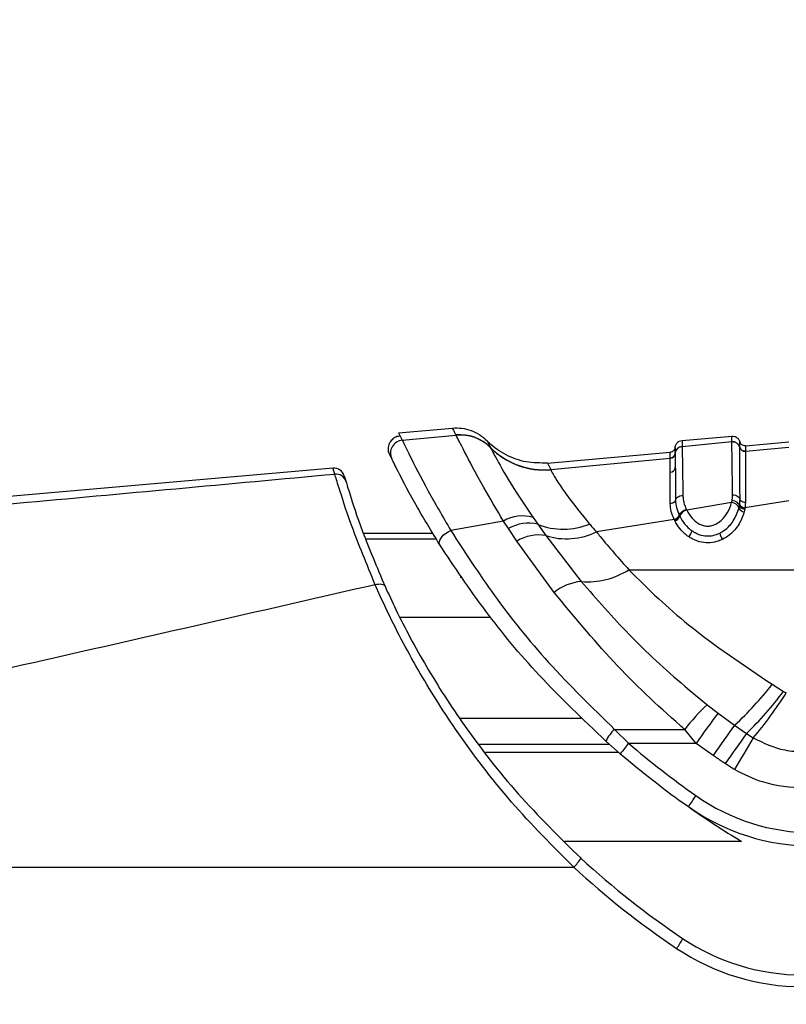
# Model space of a CAD drawing. Header units: millimetres. Extents: x 20 to 26059, y 28 to 17777.
# Tile 21 of 90: x 8839 to 8911, y 6015 to 6106. Entities that reach past the tile are written whole.
import ezdxf

# ---------------------------------------------------------------- set-up
doc = ezdxf.new("R2010")
doc.units = ezdxf.units.MM
doc.header["$LTSCALE"] = 2
doc.layers.add('COMPONENT_GEOMETRY', color=7, linetype='Continuous')
doc.styles.add('SLDTEXTSTYLE0', font='TXT', dxfattribs={"width": 0.75})
doc.dimstyles.new('SLDDIMSTYLE0', dxfattribs={"dimtxt": 150, "dimasz": 6.604, "dimexe": 0, "dimexo": 0.0625, "dimgap": 37.5, "dimtad": 0, "dimtih": 1, "dimtoh": 1, "dimdec": 0, "dimrnd": 1e-09, "dimzin": 12, "dimdsep": 46, "dimtxsty": 'SLDTEXTSTYLE0', "dimsah": 1, "dimcen": 0.09, "dimadec": 0, "dimazin": 3, "dimtfac": 1, "dimtdec": 0, "dimtofl": 0, "dimtmove": 0, "dimatfit": 3, "dimfxl": 1, "dimfrac": 2, "dimtolj": 1, "dimtzin": 12, "dimarcsym": 0})

# ---------------------------------------------------------------- blocks, each defined once
blk = doc.blocks.new('_D_2')
at = {"layer": 'COMPONENT_GEOMETRY', "color": 7}
for p, q in [((8972.989, 8122.062), (929.66, 8122.062)), ((936.01, 8122.062), (936.01, 5448.072)), ((635.906, 5417.604), (590.203, 5417.604)), ((590.203, 5417.604), (590.203, 5179.479)), ((1236.115, 5417.604), (1281.818, 5417.604)), ((1281.818, 5417.604), (1281.818, 5179.479)), ((590.203, 5179.479), (635.906, 5179.479)), ((1281.818, 5179.479), (1236.115, 5179.479)), ((936.01, 2281.062), (936.01, 4955.052)), ((8897.92, 2281.062), (929.66, 2281.062))]:
    blk.add_line(p, q, dxfattribs=at)
for points in [[(936.01, 8122.062), (934.994, 8115.458), (937.026, 8115.458)], [(936.01, 2281.062), (937.026, 2287.666), (934.994, 2287.666)]]:
    blk.add_solid(points, dxfattribs=at)
at = {"layer": 'COMPONENT_GEOMETRY', "color": 7, "char_height": 150, "attachment_point": 1, "style": 'SLDTEXTSTYLE0'}
for s, insert in [('9\'6.98"', (635.906, 5372.839)), ('2921mm', (526.844, 5148.412))]:
    blk.add_mtext(s, dxfattribs=dict(at, insert=insert))

msp = doc.modelspace()

# ---------------------------------------------------------------- linework, layer by layer
at = {"color": 7, "linetype": 'Continuous', "lineweight": 25}
for p, q in [((8874.584, 6067.819), (8879.577, 6068.256)), ((8874.584, 6067.819), (8874.92, 6067.121)), ((8874.92, 6067.121), (8879.911, 6067.589)), ((8879.907, 6067.599), (8879.896, 6067.62)), ((8879.911, 6067.589), (8879.907, 6067.599)), ((8900.86, 6067.106), (8905.466, 6067.509)), ((8900.861, 6066.556), (8905.466, 6066.991)), ((8905.466, 6066.991), (8905.466, 6066.997)), ((8906.732, 6066.616), (8910.769, 6066.969)), ((8873.947, 6065.402), (8873.632, 6066.053)), ((8883.094, 6066.452), (8883.105, 6066.43)), ((8883.105, 6066.43), (8883.111, 6066.419)), ((8888.379, 6065.01), (8899.769, 6066.007)), ((8900.224, 6065.917), (8900.224, 6065.912)), ((8900.224, 6065.912), (8900.224, 6065.908)), ((8900.861, 6066.556), (8900.861, 6066.551)), ((8906.204, 6066.472), (8906.204, 6066.477)), ((8906.732, 6066.109), (8910.769, 6066.491)), ((8906.732, 6066.109), (8906.732, 6066.106)), ((8906.732, 6066.106), (8906.732, 6066.1)), ((8888.691, 6064.408), (8899.769, 6065.451)), ((8899.769, 6065.455), (8899.769, 6065.46)), ((8899.769, 6065.451), (8899.769, 6065.455)), ((8868.498, 6064.531), (8808.723, 6059.301)), ((8888.691, 6064.408), (8888.696, 6064.39)), ((8869.545, 6063.813), (8869.703, 6063.279)), ((8905.46, 6061.333), (8901.294, 6060.639)), ((8905.46, 6061.333), (8905.5, 6061.525)), ((8910.767, 6061.509), (8906.694, 6060.846)), ((8901.264, 6060.701), (8901.294, 6060.639)), ((8906.14, 6060.842), (8906.185, 6061.054)), ((8906.185, 6061.054), (8906.204, 6061.17)), ((8906.674, 6060.72), (8906.625, 6060.494)), ((8906.694, 6060.846), (8906.674, 6060.72)), ((8884.31, 6059.627), (8879.414, 6058.758)), ((8884.773, 6058.93), (8884.31, 6059.627)), ((8887.043, 6059.964), (8887.487, 6059.328)), ((8900.13, 6059.779), (8892.936, 6058.612)), ((8900.186, 6059.663), (8900.149, 6059.738)), ((8900.596, 6060.175), (8900.614, 6060.137)), ((8900.614, 6060.137), (8900.648, 6060.067)), ((8877.746, 6058.473), (8871.314, 6058.473)), ((8885.55, 6057.767), (8884.773, 6058.93)), ((8887.487, 6059.328), (8888.236, 6058.27)), ((8889.001, 6053.005), (8885.55, 6057.767)), ((8888.236, 6058.27), (8891.52, 6054.017)), ((8895.929, 6055.106), (8951.429, 6055.106)), ((8909.218, 6044.476), (8910.279, 6043.819)), ((8910.279, 6043.819), (8910.527, 6043.679)), ((8903.196, 6042.582), (8904.207, 6041.803)), ((8904.207, 6041.803), (8905.735, 6040.687)), ((8894.607, 6040.295), (8901.108, 6040.295)), ((8895.918, 6038.992), (8894.607, 6040.295)), ((8902.156, 6038.992), (8901.108, 6040.295)), ((8905.735, 6040.687), (8906.829, 6039.905)), ((8906.829, 6039.905), (8907.467, 6039.494)), ((8893.807, 6039.202), (8895.137, 6038.039)), ((8902.156, 6038.992), (8895.918, 6038.992)), ((8903.745, 6037.88), (8902.156, 6038.992)), ((8812.686, 6027.504), (8890.813, 6027.504))]:
    msp.add_line(p, q, dxfattribs=at)
at = {"color": 8, "linetype": 'Continuous', "lineweight": 25}
for p, q in [((8878.065, 6057.953), (8871.526, 6057.953)), ((8880.288, 6054.413), (8880.473, 6054.425)), ((8883.122, 6050.667), (8874.728, 6050.667)), ((8880.25, 6041.335), (8891.504, 6041.335)), ((8894.174, 6038.877), (8882.087, 6038.877)), ((8882.646, 6038.165), (8894.99, 6038.165)), ((8906.371, 6029.899), (8889.97, 6029.899))]:
    msp.add_line(p, q, dxfattribs=at)
at = {"color": 7, "linetype": 'Continuous', "lineweight": 25, "flags": 128}
for points in [[(8878.399, 6057.42), (8878.349, 6057.56), (8878.359, 6057.729), (8878.427, 6057.915), (8878.549, 6058.11), (8878.72, 6058.302), (8878.929, 6058.48), (8879.164, 6058.635), (8879.414, 6058.758)], [(8872.406, 6053.716), (8872.562, 6053.756), (8872.714, 6053.78), (8872.857, 6053.786), (8872.987, 6053.775), (8873.102, 6053.746), (8873.196, 6053.701), (8873.269, 6053.641), (8873.318, 6053.567)]]:
    msp.add_lwpolyline(points, dxfattribs=at)
at = {"color": 7, "linetype": 'Continuous', "lineweight": 25}
for centre, radius, start, end in [((8880.257, 6063.646), 3.991, 44.69421, 95.18948), ((8880.267, 6063.622), 3.993, 44.68381, 95.17525), ((8880.271, 6063.611), 3.994, 44.66992, 95.16604), ((8875.025, 6065.927), 1.199, 95.03283, 205.91581), ((8905.527, 6066.294), 0.7, 14.66167, 95.03252), ((8888.06, 6071.365), 6.985, 224.69035, 275.18056), ((8888.064, 6071.34), 6.979, 224.71711, 275.19429), ((8899.726, 6065.958), 0.499, 274.90819, 355.31535), ((8899.726, 6065.949), 0.499, 274.9187, 355.2964), ((8900.921, 6065.86), 0.699, 94.90808, 175.31527), ((8906.688, 6066.607), 0.5, 194.67931, 275.02523), ((8906.688, 6066.598), 0.5, 194.67965, 275.01024), ((8868.585, 6063.535), 1, 16.18872, 94.99356), ((8868.747, 6062.993), 0.998, 16.6601, 95.1342), ((8899.758, 6064.656), 0.486, 271.13995, 350.90511), ((8905.418, 6060.558), 0.776, 21.50873, 86.82897), ((8901.489, 6059.767), 0.893, 102.56828, 160.32802), ((8906.655, 6061.048), 0.555, 201.75305, 266.87732), ((8906.688, 6061.369), 0.523, 202.33913, 270.72587), ((8886.078, 6056.54), 3.557, 74.2571, 119.80864), ((8886.623, 6055.773), 3.659, 76.3444, 120.36454), ((8900.009, 6060.394), 0.627, 281.10425, 339.51459), ((8900.046, 6060.289), 0.641, 282.55603, 339.81029), ((8889.863, 6065.124), 6.264, 247.70757, 292.79537), ((8890.154, 6064.372), 6.396, 252.55159, 295.78487), ((8900.786, 6058.958), 1.026, 310.76013, 346.84113), ((8905.626, 6058.739), 1.294, 190.28781, 218.83691), ((8887.55, 6054.509), 3.823, 79.66031, 121.53828), ((8892.109, 6061.099), 7.107, 265.25207, 302.51439), ((8891.95, 6049.303), 4.733, 95.2132, 128.5436), ((8886.38, 6061.974), 28.771, 312.27922, 322.5418), ((8883.326, 6064.095), 33.728, 314.17415, 323.04609), ((8877.81, 6064.388), 38.72, 319.99104, 327.66726), ((8916.021, 6028.779), 18.842, 132.8961, 142.32332), ((8987.868, 5978.615), 104.842, 142.93684, 144.83838), ((8896.789, 6037.861), 3.269, 131.87877, 155.78938), ((8994.092, 5975.942), 109.54, 143.76691, 145.56695), ((8996.916, 5974.195), 111.505, 143.89255, 145.64853), ((9014.389, 5973.651), 125.569, 148.37482, 149.93057), ((8906.121, 6029.842), 13.705, 138.11312, 143.26586), ((8950.794, 6103.069), 84.364, 229.4226, 234.78286), ((8950.794, 6103.027), 85.564, 229.4226, 234.78286), ((8914.617, 6024.957), 15.493, 143.62059, 148.18715), ((8912.985, 6049.505), 18.8, 234.78286, 270), ((8912.985, 6049.463), 20, 234.78286, 270), ((8950.794, 6103.027), 85.564, 234.78286, 238.72231), ((8887.892, 6030.581), 4.242, 313.51603, 328.04308), ((8944.26, 6085.504), 77.8, 227.29198, 236.14497), ((8944.26, 6085.408), 78.8, 227.29198, 236.14497), ((8896.211, 6023.095), 5.197, 323.01487, 334.95769), ((8912.06, 6037.504), 20, 236.14497, 270), ((8912.06, 6037.408), 21, 236.14497, 270)]:
    msp.add_arc(centre, radius, start, end, dxfattribs=at)
for points in [[(8879.577, 6068.256), (8879.871, 6068.263), (8880.46, 6068.277), (8881.319, 6068.05), (8882.12, 6067.665), (8882.558, 6067.272), (8882.778, 6067.075)], [(8906.732, 6066.616), (8906.673, 6066.617), (8906.555, 6066.619), (8906.395, 6066.698), (8906.266, 6066.823), (8906.225, 6066.933), (8906.204, 6066.988)], [(8900.224, 6066.465), (8900.213, 6066.407), (8900.192, 6066.291), (8900.087, 6066.146), (8899.942, 6066.04), (8899.827, 6066.018), (8899.769, 6066.007)], [(8900.224, 6065.912), (8900.213, 6065.854), (8900.192, 6065.739), (8900.087, 6065.594), (8899.942, 6065.488), (8899.827, 6065.466), (8899.769, 6065.455)], [(8906.732, 6066.106), (8906.673, 6066.107), (8906.555, 6066.108), (8906.394, 6066.188), (8906.266, 6066.312), (8906.225, 6066.422), (8906.204, 6066.477)], [(8900.254, 6061.566), (8900.239, 6061.523), (8900.209, 6061.437), (8900.094, 6061.333), (8899.943, 6061.261), (8899.826, 6061.251), (8899.767, 6061.245)], [(8906.733, 6061.343), (8906.675, 6061.347), (8906.557, 6061.355), (8906.404, 6061.421), (8906.286, 6061.518), (8906.254, 6061.599), (8906.238, 6061.64)], [(8906.674, 6060.72), (8906.616, 6060.73), (8906.5, 6060.749), (8906.348, 6060.828), (8906.232, 6060.932), (8906.201, 6061.013), (8906.185, 6061.054)], [(8900.149, 6059.738), (8900.204, 6059.757), (8900.314, 6059.793), (8900.459, 6059.893), (8900.569, 6060.012), (8900.599, 6060.095), (8900.614, 6060.137)]]:
    msp.add_open_spline(points, degree=3, dxfattribs=at)
for points, knots in [([(8879.896, 6067.62), (8879.776, 6067.859), (8879.599, 6068.21), (8879.582, 6068.245), (8879.577, 6068.256)], [0, 0, 0, 0, 0.67875, 1, 1, 1, 1]), ([(8884.31, 6059.627), (8883.67, 6060.699), (8882.121, 6063.291), (8880.489, 6066.452), (8880.105, 6067.208), (8879.911, 6067.589)], [0, 0, 0, 0, 0.2590572, 0.6263993, 1, 1, 1, 1]), ([(8874.626, 6067.483), (8874.594, 6067.482), (8874.417, 6067.477), (8874.124, 6067.321), (8873.834, 6067.05), (8873.671, 6066.742), (8873.606, 6066.466), (8873.599, 6066.238), (8873.624, 6066.107), (8873.634, 6066.054)], [0, 0, 0, 0, 0.049094, 0.270946, 0.483401, 0.653398, 0.796551, 0.916627, 1, 1, 1, 1]), ([(8874.92, 6067.121), (8875.102, 6066.751), (8875.464, 6066.011), (8877.06, 6062.811), (8878.681, 6060.021), (8879.414, 6058.758)], [0, 0, 0, 0, 0.3541768, 0.7078485, 1, 1, 1, 1]), ([(8882.778, 6067.075), (8882.816, 6066.999), (8882.86, 6066.909), (8883.065, 6066.509), (8883.094, 6066.452)], [0, 0, 0, 0, 0.858734, 1, 1, 1, 1]), ([(8888.379, 6065.01), (8887.718, 6065.007), (8886.398, 6064.999), (8884.515, 6065.689), (8883.359, 6066.497), (8882.836, 6067.018), (8882.778, 6067.075)], [0, 0, 0, 0, 0.320009, 0.640018, 0.960026, 1, 1, 1, 1]), ([(8900.224, 6066.465), (8900.231, 6066.517), (8900.253, 6066.66), (8900.372, 6066.869), (8900.589, 6067.051), (8900.77, 6067.088), (8900.86, 6067.106)], [0, 0, 0, 0, 0.161092, 0.440728, 0.720364, 1, 1, 1, 1]), ([(8900.86, 6067.106), (8900.86, 6067.1), (8900.861, 6067.088), (8900.861, 6066.979), (8900.861, 6066.805), (8900.861, 6066.634), (8900.861, 6066.556)], [0, 0, 0, 0, 0.233156, 0.502001, 0.771362, 1, 1, 1, 1]), ([(8905.466, 6066.997), (8905.466, 6067.068), (8905.466, 6067.227), (8905.466, 6067.393), (8905.466, 6067.493), (8905.466, 6067.504), (8905.466, 6067.509)], [0, 0, 0, 0, 0.221771, 0.500316, 0.779385, 1, 1, 1, 1]), ([(8905.466, 6067.509), (8905.558, 6067.507), (8905.743, 6067.502), (8905.988, 6067.36), (8906.142, 6067.175), (8906.188, 6067.038), (8906.204, 6066.988)], [0, 0, 0, 0, 0.279636, 0.559272, 0.838908, 1, 1, 1, 1]), ([(8905.466, 6066.997), (8905.558, 6066.994), (8905.743, 6066.989), (8905.988, 6066.848), (8906.142, 6066.663), (8906.188, 6066.527), (8906.204, 6066.477)], [0, 0, 0, 0, 0.279624, 0.559249, 0.838873, 1, 1, 1, 1]), ([(8905.544, 6062.06), (8905.534, 6062.961), (8905.51, 6065.159), (8905.484, 6066.624), (8905.47, 6066.917), (8905.466, 6066.991)], [0, 0, 0, 0, 0.341408, 0.83284, 1, 1, 1, 1]), ([(8906.204, 6066.481), (8906.204, 6066.582), (8906.204, 6066.734), (8906.204, 6066.933), (8906.204, 6066.965), (8906.204, 6066.988)], [0, 0, 0, 0, 0.3311636, 0.4985379, 1, 1, 1, 1]), ([(8883.111, 6066.419), (8883.284, 6066.08), (8883.631, 6065.403), (8885.142, 6062.778), (8886.525, 6060.731), (8887.043, 6059.964)], [0, 0, 0, 0, 0.385563, 0.769776, 1, 1, 1, 1]), ([(8899.769, 6065.46), (8899.769, 6065.571), (8899.769, 6065.735), (8899.769, 6065.948), (8899.769, 6065.981), (8899.769, 6066.007)], [0, 0, 0, 0, 0.337097, 0.498227, 1, 1, 1, 1]), ([(8900.224, 6065.912), (8900.232, 6065.964), (8900.253, 6066.106), (8900.373, 6066.315), (8900.59, 6066.496), (8900.77, 6066.532), (8900.861, 6066.551)], [0, 0, 0, 0, 0.161049, 0.440699, 0.72035, 1, 1, 1, 1]), ([(8900.224, 6066.465), (8900.224, 6066.439), (8900.224, 6066.406), (8900.224, 6066.192), (8900.224, 6066.028), (8900.224, 6065.917)], [0, 0, 0, 0, 0.501772, 0.662903, 1, 1, 1, 1]), ([(8900.224, 6065.908), (8900.225, 6065.87), (8900.227, 6065.783), (8900.231, 6065.459), (8900.235, 6065.027), (8900.237, 6064.652), (8900.238, 6064.58)], [0, 0, 0, 0, 0.210941, 0.475438, 0.899348, 1, 1, 1, 1]), ([(8900.861, 6066.551), (8900.864, 6066.499), (8900.872, 6066.344), (8900.887, 6065.707), (8900.909, 6064.368), (8900.926, 6062.879), (8900.936, 6062.01)], [0, 0, 0, 0, 0.129882, 0.385514, 0.641748, 1, 1, 1, 1]), ([(8906.204, 6066.477), (8906.204, 6066.477), (8906.204, 6066.478), (8906.204, 6066.479), (8906.204, 6066.481)], [0, 0, 0, 0, 0.011319, 1, 1, 1, 1]), ([(8906.238, 6061.64), (8906.233, 6062.612), (8906.226, 6064.094), (8906.216, 6065.678), (8906.209, 6066.304), (8906.205, 6066.452), (8906.204, 6066.472)], [0, 0, 0, 0, 0.376618, 0.574536, 0.945416, 1, 1, 1, 1]), ([(8906.732, 6066.616), (8906.732, 6066.592), (8906.732, 6066.561), (8906.732, 6066.363), (8906.732, 6066.21), (8906.732, 6066.109)], [0, 0, 0, 0, 0.5014607, 0.6688352, 1, 1, 1, 1]), ([(8906.732, 6066.1), (8906.732, 6065.829), (8906.732, 6065.431), (8906.733, 6063.74), (8906.733, 6062.292), (8906.733, 6061.343)], [0, 0, 0, 0, 0.425415, 0.623431, 1, 1, 1, 1]), ([(8878.399, 6057.42), (8877.667, 6058.622), (8876.057, 6061.27), (8874.47, 6064.337), (8874.121, 6065.048), (8873.947, 6065.402)], [0, 0, 0, 0, 0.294215, 0.647739, 1, 1, 1, 1]), ([(8888.379, 6065.01), (8888.392, 6064.984), (8888.417, 6064.934), (8888.6, 6064.582), (8888.691, 6064.408)], [0, 0, 0, 0, 0.506427, 1, 1, 1, 1]), ([(8899.768, 6064.171), (8899.768, 6064.241), (8899.768, 6064.604), (8899.768, 6065.021), (8899.769, 6065.333), (8899.769, 6065.415), (8899.769, 6065.451)], [0, 0, 0, 0, 0.1006946, 0.5246911, 0.7891506, 1, 1, 1, 1]), ([(8809.667, 6058.617), (8819.505, 6059.501), (8839.185, 6061.269), (8858.832, 6063.081), (8868.657, 6063.987)], [0, 0, 0, 0, 0.49988, 1, 1, 1, 1]), ([(8872.406, 6053.716), (8871.63, 6055.613), (8870.077, 6059.409), (8868.979, 6062.952), (8868.758, 6063.663), (8868.657, 6063.987)], [0, 0, 0, 0, 0.352456, 0.705295, 1, 1, 1, 1]), ([(8888.696, 6064.39), (8888.716, 6064.341), (8888.818, 6064.094), (8889.339, 6063.225), (8890.551, 6061.488), (8891.528, 6060.286), (8892.289, 6059.349)], [0, 0, 0, 0, 0.103309, 0.525874, 0.630227, 1, 1, 1, 1]), ([(8899.767, 6061.245), (8899.767, 6061.396), (8899.767, 6062.053), (8899.767, 6062.832), (8899.768, 6063.631), (8899.768, 6063.973), (8899.768, 6064.171)], [0, 0, 0, 0, 0.125578, 0.546573, 0.737903, 1, 1, 1, 1]), ([(8900.238, 6064.58), (8900.239, 6064.375), (8900.241, 6064.022), (8900.246, 6063.199), (8900.25, 6062.396), (8900.253, 6061.721), (8900.254, 6061.566)], [0, 0, 0, 0, 0.2622207, 0.4535665, 0.8744738, 1, 1, 1, 1]), ([(8869.703, 6063.279), (8869.795, 6062.973), (8869.999, 6062.301), (8871.05, 6058.957), (8872.563, 6055.361), (8873.318, 6053.567)], [0, 0, 0, 0, 0.2955097, 0.6484708, 1, 1, 1, 1]), ([(8900.13, 6059.779), (8900.027, 6060.026), (8899.819, 6060.528), (8899.785, 6061.004), (8899.767, 6061.245)], [0, 0, 0, 0, 0.493803, 1, 1, 1, 1]), ([(8900.254, 6061.566), (8900.265, 6061.604), (8900.297, 6061.709), (8900.432, 6061.859), (8900.661, 6061.983), (8900.844, 6062.001), (8900.936, 6062.01)], [0, 0, 0, 0, 0.16106, 0.440707, 0.720353, 1, 1, 1, 1]), ([(8900.254, 6061.566), (8900.254, 6061.562), (8900.255, 6061.338), (8900.313, 6060.878), (8900.502, 6060.409), (8900.596, 6060.175)], [0, 0, 0, 0, 0.007762, 0.50485, 1, 1, 1, 1]), ([(8900.936, 6062.01), (8900.944, 6061.878), (8900.959, 6061.613), (8901.062, 6061.204), (8901.174, 6060.899), (8901.251, 6060.731), (8901.264, 6060.701)], [0, 0, 0, 0, 0.310786, 0.621524, 0.932011, 1, 1, 1, 1]), ([(8901.294, 6060.639), (8901.441, 6060.387), (8901.704, 6059.934), (8902.268, 6059.444), (8902.796, 6059.199), (8903.249, 6059.133), (8903.646, 6059.19), (8904.084, 6059.365), (8904.62, 6059.755), (8905.163, 6060.441), (8905.357, 6061.021), (8905.46, 6061.333)], [0, 0, 0, 0, 0.161237, 0.289131, 0.368581, 0.428024, 0.487367, 0.54282, 0.643281, 0.807987, 1, 1, 1, 1]), ([(8905.5, 6061.525), (8905.509, 6061.584), (8905.527, 6061.705), (8905.542, 6061.883), (8905.543, 6062.001), (8905.544, 6062.06)], [0, 0, 0, 0, 0.329912, 0.664856, 1, 1, 1, 1]), ([(8906.185, 6061.054), (8906.173, 6061.09), (8906.14, 6061.191), (8906.003, 6061.343), (8905.773, 6061.477), (8905.591, 6061.509), (8905.5, 6061.525)], [0, 0, 0, 0, 0.160749, 0.440501, 0.720252, 1, 1, 1, 1]), ([(8905.544, 6062.06), (8905.635, 6062.053), (8905.819, 6062.039), (8906.052, 6061.922), (8906.191, 6061.779), (8906.225, 6061.677), (8906.238, 6061.64)], [0, 0, 0, 0, 0.279647, 0.559295, 0.838942, 1, 1, 1, 1]), ([(8906.204, 6061.17), (8906.212, 6061.231), (8906.233, 6061.389), (8906.236, 6061.544), (8906.238, 6061.64)], [0, 0, 0, 0, 0.3817, 1, 1, 1, 1]), ([(8906.733, 6061.343), (8906.73, 6061.242), (8906.726, 6061.078), (8906.703, 6060.91), (8906.694, 6060.846)], [0, 0, 0, 0, 0.618926, 1, 1, 1, 1]), ([(8900.614, 6060.137), (8900.625, 6060.175), (8900.656, 6060.278), (8900.786, 6060.445), (8901.005, 6060.612), (8901.178, 6060.672), (8901.264, 6060.701)], [0, 0, 0, 0, 0.160998, 0.440666, 0.720333, 1, 1, 1, 1]), ([(8904.352, 6058.508), (8904.486, 6058.584), (8905.017, 6058.886), (8905.731, 6059.688), (8905.997, 6060.44), (8906.14, 6060.842)], [0, 0, 0, 0, 0.136181, 0.538313, 1, 1, 1, 1]), ([(8906.625, 6060.494), (8906.618, 6060.468), (8906.507, 6060.034), (8906.135, 6059.215), (8905.377, 6058.355), (8904.776, 6058.017), (8904.618, 6057.928)], [0, 0, 0, 0, 0.026992, 0.449873, 0.855511, 1, 1, 1, 1]), ([(8900.149, 6059.738), (8900.149, 6059.738), (8900.142, 6059.752), (8900.136, 6059.765), (8900.13, 6059.779)], [0, 0, 0, 0, 0.011269, 1, 1, 1, 1]), ([(8901.456, 6058.18), (8901.355, 6058.255), (8901.056, 6058.477), (8900.589, 6058.967), (8900.332, 6059.41), (8900.186, 6059.663)], [0, 0, 0, 0, 0.177842, 0.531294, 1, 1, 1, 1]), ([(8900.648, 6060.067), (8900.781, 6059.835), (8901.013, 6059.431), (8901.432, 6058.988), (8901.698, 6058.789), (8901.785, 6058.724)], [0, 0, 0, 0, 0.476992, 0.82783, 1, 1, 1, 1]), ([(8878.065, 6057.953), (8878.016, 6058.033), (8877.917, 6058.193), (8877.783, 6058.411), (8877.761, 6058.448), (8877.746, 6058.473)], [0, 0, 0, 0, 0.250216, 0.500432, 1, 1, 1, 1]), ([(8879.414, 6058.758), (8880.709, 6056.755), (8883.34, 6052.683), (8888.44, 6046.312), (8892.515, 6042.336), (8894.607, 6040.295)], [0, 0, 0, 0, 0.32022, 0.650979, 1, 1, 1, 1]), ([(8892.289, 6059.349), (8892.303, 6059.333), (8892.51, 6059.091), (8892.73, 6058.844), (8892.936, 6058.612)], [0, 0, 0, 0, 0.065228, 1, 1, 1, 1]), ([(8892.936, 6058.612), (8893.047, 6058.472), (8893.973, 6057.312), (8895.013, 6056.138), (8895.929, 6055.106)], [0, 0, 0, 0, 0.120521, 1, 1, 1, 1]), ([(8901.785, 6058.724), (8901.879, 6058.663), (8902.179, 6058.468), (8902.738, 6058.26), (8903.438, 6058.22), (8903.968, 6058.333), (8904.251, 6058.462), (8904.352, 6058.508)], [0, 0, 0, 0, 0.131129, 0.422233, 0.647086, 0.874043, 1, 1, 1, 1]), ([(8904.618, 6057.928), (8904.495, 6057.872), (8904.144, 6057.714), (8903.484, 6057.576), (8902.616, 6057.625), (8901.929, 6057.875), (8901.565, 6058.11), (8901.456, 6058.18)], [0, 0, 0, 0, 0.123835, 0.3545129, 0.5861592, 0.8752436, 1, 1, 1, 1]), ([(8893.807, 6039.202), (8891.687, 6041.214), (8887.631, 6045.063), (8882.445, 6051.339), (8879.761, 6055.373), (8878.399, 6057.42)], [0, 0, 0, 0, 0.350471, 0.670401, 1, 1, 1, 1]), ([(8895.929, 6055.106), (8896.826, 6054.207), (8898.557, 6052.473), (8902.835, 6048.756), (8906.557, 6046.26), (8909.218, 6044.476)], [0, 0, 0, 0, 0.234815, 0.452883, 1, 1, 1, 1]), ([(8891.52, 6054.017), (8892.96, 6052.364), (8895.872, 6049.018), (8899.958, 6045.229), (8902.496, 6043.154), (8903.196, 6042.582)], [0, 0, 0, 0, 0.41434, 0.838523, 1, 1, 1, 1]), ([(8872.406, 6053.716), (8862.486, 6051.441), (8842.619, 6046.884), (8822.587, 6042.397), (8812.557, 6040.15)], [0, 0, 0, 0, 0.499312, 1, 1, 1, 1]), ([(8890.813, 6027.504), (8888.849, 6029.48), (8884.869, 6033.483), (8880.097, 6039.783), (8876.26, 6045.88), (8873.89, 6050.415), (8872.739, 6052.974), (8872.406, 6053.716)], [0, 0, 0, 0, 0.249767, 0.506053, 0.707933, 0.915373, 1, 1, 1, 1]), ([(8873.318, 6053.567), (8873.647, 6052.853), (8874.761, 6050.437), (8877.095, 6046.073), (8880.84, 6040.255), (8885.583, 6034.137), (8889.503, 6030.288), (8891.492, 6028.335)], [0, 0, 0, 0, 0.084418, 0.285732, 0.492992, 0.742846, 1, 1, 1, 1]), ([(8901.108, 6040.295), (8900.966, 6040.418), (8898.656, 6042.42), (8894.3, 6046.56), (8890.782, 6050.839), (8889.001, 6053.005)], [0, 0, 0, 0, 0.031353, 0.509611, 1, 1, 1, 1]), ([(8907.467, 6039.494), (8908.419, 6039.039), (8909.922, 6038.32), (8911.576, 6038.238), (8912.184, 6038.207)], [0, 0, 0, 0, 0.6325913, 1, 1, 1, 1]), ([(8904.858, 6037.113), (8904.764, 6037.178), (8904.393, 6037.434), (8904.022, 6037.689), (8903.745, 6037.88)], [0, 0, 0, 0, 0.254448, 1, 1, 1, 1]), ([(8905.719, 6036.567), (8905.553, 6036.667), (8905.261, 6036.841), (8904.979, 6037.032), (8904.858, 6037.113)], [0, 0, 0, 0, 0.570607, 1, 1, 1, 1]), ([(8912.184, 6034.821), (8910.908, 6034.918), (8908.635, 6035.091), (8906.608, 6036.117), (8905.719, 6036.567)], [0, 0, 0, 0, 0.561369, 1, 1, 1, 1])]:
    msp.add_open_spline(points, degree=3, knots=knots, dxfattribs=at)
at = {"color": 8, "linetype": 'Continuous', "lineweight": 25}
msp.add_open_spline([(8868.657, 6063.987), (8868.551, 6064.349), (8868.445, 6064.711), (8868.498, 6064.53), (8868.498, 6064.529)], degree=3, knots=[0, 0, 0, 0, 0.997104, 1, 1, 1, 1], dxfattribs=at)

# ---------------------------------------------------------------- dimensions: what is measured, and where the dimension line sits
at = {"layer": 'COMPONENT_GEOMETRY', "color": 7}
dim = msp.add_linear_dim(base=(936.01, 8122.062), p1=(8900.46, 2281.062), p2=(8975.529, 8122.062), angle=90, dimstyle='SLDDIMSTYLE0', dxfattribs=at)
dim.commit()
dim.dimension.update_dxf_attribs({"geometry": '_D_2', "text_midpoint": (936.01, 5201.562), "dimtype": 160})

doc.saveas('drawing.dxf')
